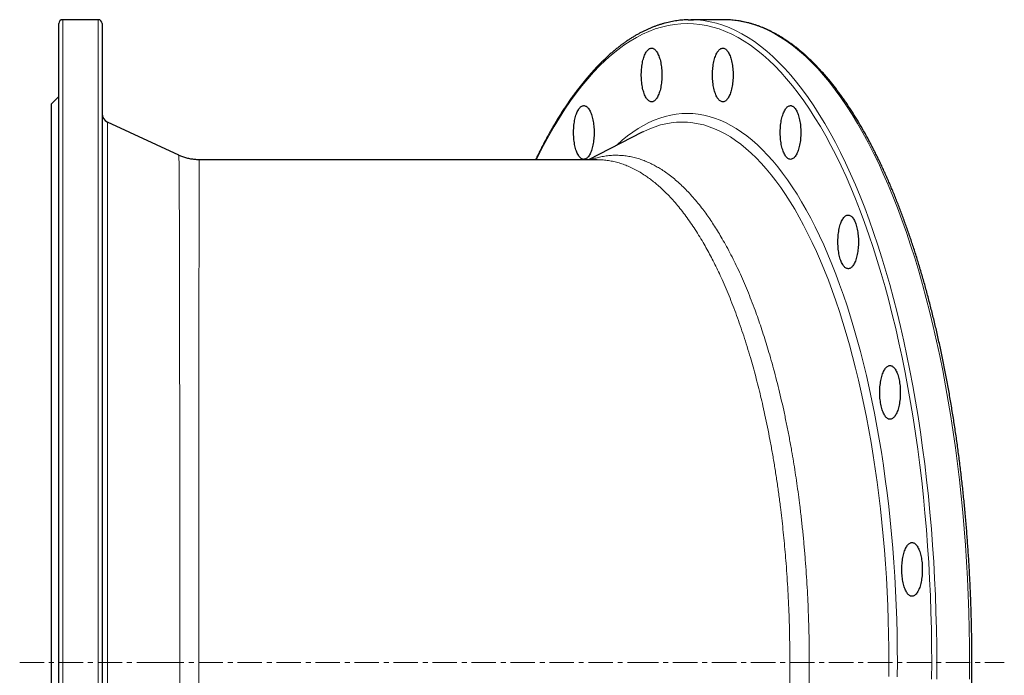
# Model space of a CAD drawing. Header units: millimetres. Extents: x 218 to 1676, y 119 to 1821.
# Tile 2 of 4: x 218 to 731, y 447 to 789. Entities that reach past the tile are written whole.
import ezdxf

# ---------------------------------------------------------------- set-up
doc = ezdxf.new("R2010")
doc.units = ezdxf.units.MM
doc.linetypes.add('CENTERX2', pattern=[20.32, 12.7, -2.54, 2.54, -2.54])
doc.layers.add('FORMAT', color=7, linetype='Continuous')

msp = doc.modelspace()

# ---------------------------------------------------------------- linework, layer by layer
at = {"color": 7, "linetype": 'Continuous', "lineweight": 25}
for p, q in [((238.38, 120.57), (238.38, 786.57)), ((258.88, 788.57), (240.38, 788.57)), ((260.88, 786.57), (260.88, 120.57)), ((584.75, 788.57), (567.66, 788.57)), ((586.09, 788.55), (584.75, 788.57)), ((238.38, 748.57), (234.38, 744.57)), ((234.38, 744.57), (234.38, 453.57)), ((300.9, 717.9), (263.76, 735.22)), ((542.33, 729.92), (514.43, 715.57)), ((542.9, 730.2), (542.33, 729.92)), ((300.89, 717.88), (300.89, 717.88)), ((518.96, 715.57), (311.45, 715.57)), ((311.45, 715.54), (311.45, 715.54)), ((234.38, 453.57), (234.38, 162.57))]:
    msp.add_line(p, q, dxfattribs=at)
at = {"color": 8, "linetype": 'Continuous', "lineweight": 18}
for p, q in [((240.38, 788.57), (240.38, 118.57)), ((258.88, 118.57), (258.88, 788.57)), ((263.76, 735.22), (263.76, 171.91))]:
    msp.add_line(p, q, dxfattribs=at)
at = {"color": 8, "linetype": 'Continuous', "lineweight": 18, "flags": 128}
for points in [[(693.25, 453.57), (693.2, 462.28), (693.07, 470.99), (692.85, 479.69), (692.55, 488.37), (692.16, 497.03), (691.68, 505.66), (691.11, 514.25), (690.46, 522.8), (689.72, 531.3), (688.9, 539.75), (688, 548.14), (687.01, 556.47), (685.94, 564.72), (684.78, 572.9), (683.55, 581), (682.23, 589.01), (680.83, 596.93), (679.36, 604.75), (677.8, 612.46), (676.17, 620.07), (674.47, 627.56), (672.69, 634.93), (670.83, 642.18), (668.91, 649.3), (666.91, 656.28), (664.85, 663.13), (662.71, 669.83), (660.51, 676.39), (658.25, 682.79), (655.92, 689.03), (653.53, 695.12), (651.08, 701.03), (648.57, 706.78), (646.01, 712.36), (643.39, 717.75), (640.72, 722.97), (637.99, 728), (635.22, 732.84), (632.4, 737.5), (629.53, 741.95), (626.62, 746.21), (623.67, 750.27), (620.67, 754.13), (617.64, 757.78), (614.58, 761.22), (611.48, 764.45), (608.35, 767.47), (605.19, 770.27), (602.01, 772.85), (598.79, 775.22), (595.56, 777.37), (592.31, 779.29), (589.04, 780.99), (585.75, 782.47), (582.45, 783.72), (579.13, 784.74), (575.81, 785.54), (572.48, 786.11), (569.15, 786.45), (565.81, 786.57), (562.48, 786.45), (559.14, 786.11), (555.81, 785.54), (552.49, 784.74), (549.18, 783.72), (545.88, 782.47), (542.59, 780.99), (539.32, 779.29), (536.06, 777.37), (532.83, 775.22), (529.62, 772.85), (526.43, 770.27), (523.27, 767.47), (520.14, 764.45), (517.05, 761.22), (513.98, 757.78), (510.95, 754.13), (507.96, 750.27), (505.01, 746.21), (502.1, 741.95), (499.23, 737.5), (496.41, 732.84), (493.63, 728), (490.91, 722.97), (488.24, 717.75), (487.16, 715.57)], [(569.03, 788.55), (571.02, 788.45), (574.37, 788.11), (577.72, 787.53), (581.06, 786.73), (584.39, 785.7), (587.71, 784.44), (591.02, 782.96), (594.31, 781.25), (597.59, 779.31), (600.84, 777.15), (604.07, 774.77), (607.28, 772.17), (610.45, 769.35), (613.6, 766.32), (616.72, 763.07), (619.8, 759.6), (622.85, 755.93), (625.86, 752.05), (628.83, 747.97), (631.76, 743.68), (634.64, 739.2), (637.48, 734.52), (640.27, 729.65), (643.01, 724.59), (645.7, 719.34), (648.34, 713.91), (650.92, 708.3), (653.44, 702.52), (655.91, 696.57), (658.31, 690.45), (660.65, 684.17), (662.93, 677.73), (665.14, 671.13), (667.29, 664.39), (669.37, 657.5), (671.38, 650.47), (673.31, 643.31), (675.18, 636.02), (676.97, 628.6), (678.68, 621.07), (680.32, 613.41), (681.89, 605.65), (683.37, 597.79), (684.78, 589.82), (686.1, 581.77), (687.34, 573.62), (688.51, 565.39), (689.58, 557.09), (690.58, 548.71), (691.49, 540.27), (692.32, 531.77), (693.06, 523.22), (693.71, 514.62), (694.28, 505.97), (694.76, 497.29), (695.16, 488.58), (695.46, 479.85), (695.68, 471.1), (695.82, 462.34), (695.86, 453.57)], [(712.95, 453.57), (712.91, 462.34), (712.78, 471.1), (712.56, 479.85), (712.25, 488.58), (711.85, 497.29), (711.37, 505.97), (710.8, 514.62), (710.15, 523.22), (709.41, 531.77), (708.58, 540.27), (707.67, 548.71), (706.68, 557.09), (705.6, 565.39), (704.44, 573.62), (703.19, 581.77), (701.87, 589.82), (700.46, 597.79), (698.98, 605.65), (697.42, 613.41), (695.78, 621.07), (694.06, 628.6), (692.27, 636.02), (690.4, 643.31), (688.47, 650.47), (686.46, 657.5), (684.38, 664.39), (682.24, 671.13), (680.02, 677.73), (677.74, 684.17), (675.4, 690.45), (673, 696.57), (670.53, 702.52), (668.01, 708.3), (665.43, 713.91), (662.79, 719.34), (660.11, 724.59), (657.36, 729.65), (654.57, 734.52), (651.74, 739.2), (648.85, 743.68), (645.92, 747.97), (642.95, 752.05), (639.94, 755.93), (636.89, 759.6), (633.81, 763.07), (630.69, 766.32), (627.55, 769.35), (624.37, 772.17), (621.16, 774.77), (617.93, 777.15), (614.68, 779.31), (611.41, 781.25), (608.11, 782.96), (604.81, 784.44), (601.49, 785.7), (598.15, 786.73), (594.81, 787.53), (591.46, 788.11), (588.11, 788.45), (586.09, 788.55)], [(528.91, 723.01), (529.25, 723.34), (531.97, 725.74), (534.71, 727.97), (537.47, 730), (540.25, 731.84), (543.04, 733.5), (545.85, 734.96), (548.68, 736.23), (551.52, 737.3), (554.36, 738.18), (557.22, 738.87), (560.08, 739.36), (562.95, 739.65), (565.81, 739.75), (568.68, 739.65), (571.54, 739.36), (574.4, 738.87), (577.26, 738.18), (580.11, 737.3), (582.94, 736.23), (585.77, 734.96), (588.58, 733.5), (591.38, 731.84), (594.16, 730), (596.92, 727.97), (599.66, 725.74), (602.37, 723.34), (605.06, 720.74), (607.72, 717.97), (610.36, 715.01), (612.96, 711.87), (615.53, 708.56), (618.07, 705.07), (620.57, 701.41), (623.04, 697.58), (625.46, 693.58), (627.84, 689.42), (630.19, 685.1), (632.48, 680.61), (634.73, 675.97), (636.94, 671.18), (639.09, 666.24), (641.2, 661.16), (643.25, 655.93), (645.25, 650.56), (647.2, 645.06), (649.09, 639.43), (650.92, 633.67), (652.7, 627.78), (654.41, 621.78), (656.07, 615.66), (657.66, 609.43), (659.19, 603.1), (660.66, 596.66), (662.06, 590.12), (663.39, 583.49), (664.66, 576.77), (665.86, 569.97), (666.99, 563.08), (668.06, 556.13), (669.05, 549.1), (669.97, 542), (670.82, 534.85), (671.6, 527.64), (672.3, 520.38), (672.94, 513.07), (673.5, 505.72), (673.98, 498.34), (674.39, 490.92), (674.73, 483.48), (674.99, 476.02), (675.18, 468.54), (675.29, 461.06), (675.33, 453.57)], [(670.93, 453.57), (670.89, 460.94), (670.78, 468.31), (670.6, 475.66), (670.34, 483.01), (670.01, 490.33), (669.6, 497.63), (669.12, 504.89), (668.57, 512.13), (667.95, 519.32), (667.26, 526.46), (666.49, 533.56), (665.65, 540.6), (664.75, 547.58), (663.77, 554.5), (662.72, 561.35), (661.61, 568.13), (660.43, 574.82), (659.18, 581.43), (657.87, 587.96), (656.49, 594.39), (655.05, 600.73), (653.54, 606.97), (651.97, 613.1), (650.34, 619.12), (648.66, 625.03), (646.91, 630.82), (645.1, 636.49), (643.24, 642.03), (641.33, 647.44), (639.36, 652.73), (637.34, 657.87), (635.27, 662.88), (633.15, 667.74), (630.98, 672.45), (628.76, 677.02), (626.5, 681.43), (624.19, 685.68), (621.85, 689.78), (619.46, 693.72), (617.04, 697.49), (614.58, 701.09), (612.08, 704.52), (609.55, 707.78), (606.98, 710.87), (604.39, 713.78), (601.77, 716.51), (599.12, 719.06), (596.45, 721.44), (593.76, 723.62), (591.04, 725.62), (588.31, 727.44), (585.55, 729.07), (582.79, 730.5), (580.01, 731.75), (577.21, 732.81), (574.41, 733.68), (571.6, 734.35), (568.79, 734.83), (565.97, 735.12), (563.15, 735.22), (560.32, 735.12), (557.5, 734.83), (554.69, 734.35), (551.88, 733.68), (549.08, 732.81), (546.28, 731.75), (543.5, 730.5), (542.9, 730.2)], [(670.89, 446.19), (670.93, 453.57)], [(675.33, 453.57), (675.29, 446.07)], [(693.2, 444.85), (693.25, 453.57)], [(695.86, 453.57), (695.82, 444.8)], [(712.91, 444.8), (712.95, 453.57)]]:
    msp.add_lwpolyline(points, dxfattribs=at)
at = {"color": 7, "linetype": 'Continuous', "lineweight": 25, "flags": 128}
for points in [[(566.29, 788.55), (567.66, 788.57), (569.03, 788.55)], [(552.61, 759.75), (552.6, 758.9), (552.57, 758.05), (552.52, 757.2), (552.45, 756.37), (552.36, 755.55), (552.26, 754.74), (552.13, 753.95), (551.99, 753.19), (551.82, 752.44), (551.65, 751.73), (551.45, 751.04), (551.24, 750.39), (551.01, 749.78), (550.77, 749.19), (550.52, 748.65), (550.26, 748.15), (549.98, 747.7), (549.69, 747.29), (549.4, 746.92), (549.1, 746.6), (548.78, 746.33), (548.47, 746.11), (548.15, 745.95), (547.82, 745.83), (547.5, 745.76), (547.17, 745.75), (546.85, 745.79), (546.52, 745.88), (546.2, 746.02), (545.88, 746.22), (545.57, 746.46), (545.26, 746.76), (544.96, 747.1), (544.67, 747.49), (544.39, 747.92), (544.12, 748.4), (543.86, 748.92), (543.61, 749.48), (543.38, 750.08), (543.16, 750.71), (542.96, 751.38), (542.77, 752.08), (542.6, 752.81), (542.45, 753.57), (542.31, 754.34), (542.2, 755.14), (542.1, 755.95), (542.02, 756.78), (541.96, 757.62), (541.92, 758.47), (541.9, 759.32), (541.9, 760.18), (541.92, 761.03), (541.96, 761.88), (542.02, 762.72), (542.1, 763.54), (542.2, 764.36), (542.31, 765.16), (542.45, 765.93), (542.6, 766.69), (542.77, 767.42), (542.96, 768.12), (543.16, 768.79), (543.38, 769.42), (543.61, 770.02), (543.86, 770.58), (544.12, 771.1), (544.39, 771.58), (544.67, 772.01), (544.96, 772.4), (545.26, 772.74), (545.57, 773.04), (545.88, 773.28), (546.2, 773.48), (546.52, 773.62), (546.85, 773.71), (547.17, 773.75), (547.5, 773.74), (547.82, 773.67), (548.15, 773.55), (548.47, 773.39), (548.78, 773.17), (549.1, 772.9), (549.4, 772.58), (549.69, 772.21), (549.98, 771.8), (550.26, 771.35), (550.52, 770.85), (550.77, 770.3), (551.01, 769.72), (551.24, 769.11), (551.45, 768.45), (551.65, 767.77), (551.82, 767.06), (551.99, 766.31), (552.13, 765.55), (552.26, 764.76), (552.36, 763.95), (552.45, 763.13), (552.52, 762.3), (552.57, 761.45), (552.6, 760.6), (552.61, 759.75)], [(589.73, 759.75), (589.72, 758.9), (589.69, 758.05), (589.64, 757.2), (589.57, 756.37), (589.48, 755.55), (589.37, 754.74), (589.25, 753.95), (589.1, 753.19), (588.94, 752.44), (588.76, 751.73), (588.57, 751.04), (588.36, 750.39), (588.13, 749.78), (587.89, 749.19), (587.64, 748.65), (587.37, 748.15), (587.1, 747.7), (586.81, 747.29), (586.51, 746.92), (586.21, 746.6), (585.9, 746.33), (585.59, 746.11), (585.26, 745.95), (584.94, 745.83), (584.62, 745.76), (584.29, 745.75), (583.96, 745.79), (583.64, 745.88), (583.32, 746.02), (583, 746.22), (582.68, 746.46), (582.38, 746.76), (582.08, 747.1), (581.79, 747.49), (581.51, 747.92), (581.23, 748.4), (580.98, 748.92), (580.73, 749.48), (580.5, 750.08), (580.28, 750.71), (580.07, 751.38), (579.89, 752.08), (579.72, 752.81), (579.56, 753.57), (579.43, 754.34), (579.31, 755.14), (579.21, 755.95), (579.13, 756.78), (579.07, 757.62), (579.04, 758.47), (579.02, 759.32), (579.02, 760.18), (579.04, 761.03), (579.07, 761.88), (579.13, 762.72), (579.21, 763.54), (579.31, 764.36), (579.43, 765.16), (579.56, 765.93), (579.72, 766.69), (579.89, 767.42), (580.07, 768.12), (580.28, 768.79), (580.5, 769.42), (580.73, 770.02), (580.98, 770.58), (581.23, 771.1), (581.51, 771.58), (581.79, 772.01), (582.08, 772.4), (582.38, 772.74), (582.68, 773.04), (583, 773.28), (583.32, 773.48), (583.64, 773.62), (583.96, 773.71), (584.29, 773.75), (584.62, 773.74), (584.94, 773.67), (585.26, 773.55), (585.59, 773.39), (585.9, 773.17), (586.21, 772.9), (586.51, 772.58), (586.81, 772.21), (587.1, 771.8), (587.37, 771.35), (587.64, 770.85), (587.89, 770.3), (588.13, 769.72), (588.36, 769.11), (588.57, 768.45), (588.76, 767.77), (588.94, 767.06), (589.1, 766.31), (589.25, 765.55), (589.37, 764.76), (589.48, 763.95), (589.57, 763.13), (589.64, 762.3), (589.69, 761.45), (589.72, 760.6), (589.73, 759.75)], [(517.31, 729.78), (517.3, 728.92), (517.27, 728.07), (517.22, 727.23), (517.15, 726.4), (517.06, 725.57), (516.96, 724.77), (516.83, 723.98), (516.69, 723.21), (516.52, 722.47), (516.35, 721.76), (516.15, 721.07), (515.94, 720.42), (515.71, 719.8), (515.47, 719.22), (515.22, 718.68), (514.96, 718.18), (514.68, 717.73), (514.39, 717.31), (514.1, 716.95), (513.8, 716.63), (513.49, 716.36), (513.17, 716.14), (512.85, 715.97), (512.53, 715.86), (512.2, 715.79), (511.87, 715.78), (511.55, 715.82), (511.22, 715.91), (510.9, 716.05), (510.58, 716.25), (510.27, 716.49), (509.96, 716.78), (509.66, 717.13), (509.37, 717.51), (509.09, 717.95), (508.82, 718.43), (508.56, 718.95), (508.31, 719.51), (508.08, 720.11), (507.86, 720.74), (507.66, 721.41), (507.47, 722.11), (507.3, 722.84), (507.15, 723.59), (507.01, 724.37), (506.9, 725.17), (506.8, 725.98), (506.72, 726.81), (506.66, 727.65), (506.62, 728.5), (506.6, 729.35), (506.6, 730.21), (506.62, 731.06), (506.66, 731.91), (506.72, 732.74), (506.8, 733.57), (506.9, 734.39), (507.01, 735.19), (507.15, 735.96), (507.3, 736.72), (507.47, 737.45), (507.66, 738.14), (507.86, 738.81), (508.08, 739.45), (508.31, 740.05), (508.56, 740.61), (508.82, 741.13), (509.09, 741.61), (509.37, 742.04), (509.66, 742.43), (509.96, 742.77), (510.27, 743.07), (510.58, 743.31), (510.9, 743.5), (511.22, 743.65), (511.55, 743.74), (511.87, 743.78), (512.2, 743.76), (512.53, 743.7), (512.85, 743.58), (513.17, 743.41), (513.49, 743.19), (513.8, 742.93), (514.1, 742.61), (514.39, 742.24), (514.68, 741.83), (514.96, 741.37), (515.22, 740.87), (515.47, 740.33), (515.71, 739.75), (515.94, 739.14), (516.15, 738.48), (516.35, 737.8), (516.52, 737.08), (516.69, 736.34), (516.83, 735.58), (516.96, 734.79), (517.06, 733.98), (517.15, 733.16), (517.22, 732.33), (517.27, 731.48), (517.3, 730.63), (517.31, 729.78)], [(625.03, 729.78), (625.02, 728.92), (624.99, 728.07), (624.94, 727.23), (624.87, 726.4), (624.78, 725.57), (624.67, 724.77), (624.55, 723.98), (624.4, 723.21), (624.24, 722.47), (624.06, 721.76), (623.87, 721.07), (623.66, 720.42), (623.43, 719.8), (623.19, 719.22), (622.94, 718.68), (622.67, 718.18), (622.4, 717.73), (622.11, 717.31), (621.81, 716.95), (621.51, 716.63), (621.2, 716.36), (620.88, 716.14), (620.56, 715.97), (620.24, 715.86), (619.92, 715.79), (619.59, 715.78), (619.26, 715.82), (618.94, 715.91), (618.61, 716.05), (618.3, 716.25), (617.98, 716.49), (617.68, 716.78), (617.38, 717.13), (617.09, 717.51), (616.8, 717.95), (616.53, 718.43), (616.28, 718.95), (616.03, 719.51), (615.8, 720.11), (615.58, 720.74), (615.37, 721.41), (615.19, 722.11), (615.02, 722.84), (614.86, 723.59), (614.73, 724.37), (614.61, 725.17), (614.51, 725.98), (614.43, 726.81), (614.37, 727.65), (614.33, 728.5), (614.31, 729.35), (614.31, 730.21), (614.33, 731.06), (614.37, 731.91), (614.43, 732.74), (614.51, 733.57), (614.61, 734.39), (614.73, 735.19), (614.86, 735.96), (615.02, 736.72), (615.19, 737.45), (615.37, 738.14), (615.58, 738.81), (615.8, 739.45), (616.03, 740.05), (616.28, 740.61), (616.53, 741.13), (616.8, 741.61), (617.09, 742.04), (617.38, 742.43), (617.68, 742.77), (617.98, 743.07), (618.3, 743.31), (618.61, 743.5), (618.94, 743.65), (619.26, 743.74), (619.59, 743.78), (619.92, 743.76), (620.24, 743.7), (620.56, 743.58), (620.88, 743.41), (621.2, 743.19), (621.51, 742.93), (621.81, 742.61), (622.11, 742.24), (622.4, 741.83), (622.67, 741.37), (622.94, 740.87), (623.19, 740.33), (623.43, 739.75), (623.66, 739.14), (623.87, 738.48), (624.06, 737.8), (624.24, 737.08), (624.4, 736.34), (624.55, 735.58), (624.67, 734.79), (624.78, 733.98), (624.87, 733.16), (624.94, 732.33), (624.99, 731.48), (625.02, 730.63), (625.03, 729.78)], [(655.06, 672.77), (655.05, 671.92), (655.02, 671.07), (654.97, 670.22), (654.9, 669.39), (654.81, 668.57), (654.7, 667.76), (654.57, 666.97), (654.43, 666.21), (654.27, 665.46), (654.09, 664.75), (653.89, 664.06), (653.68, 663.41), (653.46, 662.79), (653.22, 662.21), (652.96, 661.67), (652.7, 661.17), (652.42, 660.72), (652.14, 660.31), (651.84, 659.94), (651.54, 659.62), (651.23, 659.35), (650.91, 659.13), (650.59, 658.97), (650.27, 658.85), (649.94, 658.78), (649.62, 658.77), (649.29, 658.81), (648.96, 658.9), (648.64, 659.04), (648.32, 659.24), (648.01, 659.48), (647.7, 659.77), (647.4, 660.12), (647.11, 660.51), (646.83, 660.94), (646.56, 661.42), (646.3, 661.94), (646.06, 662.5), (645.82, 663.1), (645.61, 663.73), (645.4, 664.4), (645.21, 665.1), (645.04, 665.83), (644.89, 666.59), (644.76, 667.36), (644.64, 668.16), (644.54, 668.97), (644.46, 669.8), (644.4, 670.64), (644.36, 671.49), (644.34, 672.34), (644.34, 673.2), (644.36, 674.05), (644.4, 674.9), (644.46, 675.74), (644.54, 676.56), (644.64, 677.38), (644.76, 678.18), (644.89, 678.95), (645.04, 679.71), (645.21, 680.44), (645.4, 681.14), (645.61, 681.8), (645.82, 682.44), (646.06, 683.04), (646.3, 683.6), (646.56, 684.12), (646.83, 684.6), (647.11, 685.03), (647.4, 685.42), (647.7, 685.76), (648.01, 686.06), (648.32, 686.3), (648.64, 686.5), (648.96, 686.64), (649.29, 686.73), (649.62, 686.77), (649.94, 686.75), (650.27, 686.69), (650.59, 686.57), (650.91, 686.4), (651.23, 686.19), (651.54, 685.92), (651.84, 685.6), (652.14, 685.23), (652.42, 684.82), (652.7, 684.37), (652.96, 683.87), (653.22, 683.32), (653.46, 682.74), (653.68, 682.13), (653.89, 681.47), (654.09, 680.79), (654.27, 680.08), (654.43, 679.33), (654.57, 678.57), (654.7, 677.78), (654.81, 676.97), (654.9, 676.15), (654.97, 675.32), (655.02, 674.47), (655.05, 673.62), (655.06, 672.77)], [(676.87, 594.3), (676.86, 593.45), (676.83, 592.6), (676.78, 591.76), (676.71, 590.92), (676.62, 590.1), (676.52, 589.29), (676.39, 588.51), (676.25, 587.74), (676.08, 587), (675.91, 586.28), (675.71, 585.6), (675.5, 584.95), (675.27, 584.33), (675.03, 583.75), (674.78, 583.21), (674.52, 582.71), (674.24, 582.25), (673.95, 581.84), (673.66, 581.47), (673.35, 581.16), (673.04, 580.89), (672.73, 580.67), (672.41, 580.5), (672.08, 580.38), (671.76, 580.32), (671.43, 580.31), (671.11, 580.34), (670.78, 580.44), (670.46, 580.58), (670.14, 580.77), (669.83, 581.02), (669.52, 581.31), (669.22, 581.65), (668.93, 582.04), (668.65, 582.47), (668.38, 582.95), (668.12, 583.47), (667.87, 584.03), (667.64, 584.63), (667.42, 585.27), (667.22, 585.94), (667.03, 586.64), (666.86, 587.37), (666.71, 588.12), (666.57, 588.9), (666.46, 589.69), (666.36, 590.51), (666.28, 591.34), (666.22, 592.18), (666.18, 593.02), (666.16, 593.88), (666.16, 594.73), (666.18, 595.58), (666.22, 596.43), (666.28, 597.27), (666.36, 598.1), (666.46, 598.91), (666.57, 599.71), (666.71, 600.49), (666.86, 601.24), (667.03, 601.97), (667.22, 602.67), (667.42, 603.34), (667.64, 603.97), (667.87, 604.57), (668.12, 605.13), (668.38, 605.65), (668.65, 606.13), (668.93, 606.57), (669.22, 606.96), (669.52, 607.3), (669.83, 607.59), (670.14, 607.84), (670.46, 608.03), (670.78, 608.17), (671.11, 608.26), (671.43, 608.3), (671.76, 608.29), (672.08, 608.22), (672.41, 608.11), (672.73, 607.94), (673.04, 607.72), (673.35, 607.45), (673.66, 607.13), (673.95, 606.77), (674.24, 606.36), (674.52, 605.9), (674.78, 605.4), (675.03, 604.86), (675.27, 604.28), (675.5, 603.66), (675.71, 603.01), (675.91, 602.32), (676.08, 601.61), (676.25, 600.87), (676.39, 600.1), (676.52, 599.31), (676.62, 598.51), (676.71, 597.69), (676.78, 596.85), (676.83, 596.01), (676.86, 595.16), (676.87, 594.3)], [(688.34, 502.06), (688.33, 501.21), (688.3, 500.36), (688.25, 499.51), (688.18, 498.68), (688.09, 497.86), (687.99, 497.05), (687.86, 496.26), (687.72, 495.5), (687.55, 494.76), (687.37, 494.04), (687.18, 493.36), (686.97, 492.7), (686.74, 492.09), (686.5, 491.51), (686.25, 490.96), (685.99, 490.47), (685.71, 490.01), (685.42, 489.6), (685.13, 489.23), (684.82, 488.91), (684.51, 488.64), (684.2, 488.43), (683.88, 488.26), (683.55, 488.14), (683.23, 488.08), (682.9, 488.06), (682.58, 488.1), (682.25, 488.19), (681.93, 488.34), (681.61, 488.53), (681.3, 488.77), (680.99, 489.07), (680.69, 489.41), (680.4, 489.8), (680.12, 490.23), (679.85, 490.71), (679.59, 491.23), (679.34, 491.79), (679.11, 492.39), (678.89, 493.03), (678.69, 493.69), (678.5, 494.39), (678.33, 495.12), (678.18, 495.88), (678.04, 496.65), (677.92, 497.45), (677.83, 498.27), (677.75, 499.09), (677.69, 499.93), (677.65, 500.78), (677.63, 501.63), (677.63, 502.49), (677.65, 503.34), (677.69, 504.19), (677.75, 505.03), (677.83, 505.86), (677.92, 506.67), (678.04, 507.47), (678.18, 508.25), (678.33, 509), (678.5, 509.73), (678.69, 510.43), (678.89, 511.1), (679.11, 511.73), (679.34, 512.33), (679.59, 512.89), (679.85, 513.41), (680.12, 513.89), (680.4, 514.33), (680.69, 514.71), (680.99, 515.06), (681.3, 515.35), (681.61, 515.59), (681.93, 515.79), (682.25, 515.93), (682.58, 516.02), (682.9, 516.06), (683.23, 516.05), (683.55, 515.98), (683.88, 515.86), (684.2, 515.7), (684.51, 515.48), (684.82, 515.21), (685.13, 514.89), (685.42, 514.53), (685.71, 514.11), (685.99, 513.66), (686.25, 513.16), (686.5, 512.62), (686.74, 512.04), (686.97, 511.42), (687.18, 510.77), (687.37, 510.08), (687.55, 509.37), (687.72, 508.63), (687.86, 507.86), (687.99, 507.07), (688.09, 506.27), (688.18, 505.44), (688.25, 504.61), (688.3, 503.76), (688.33, 502.91), (688.34, 502.06)]]:
    msp.add_lwpolyline(points, dxfattribs=at)
at = {"color": 7, "linetype": 'Continuous', "lineweight": 25}
for centre, radius, start, end in [((240.38, 786.57), 2, 90, 180), ((258.88, 786.57), 2, 0, 90), ((265.88, 739.75), 5, 180, 245)]:
    msp.add_arc(centre, radius, start, end, dxfattribs=at)
for points, knots in [([(566.25, 788.54), (565.85, 788.53), (564.94, 788.5), (563.52, 788.4), (561.98, 788.26), (560.44, 788.06), (558.9, 787.82), (557.37, 787.53), (555.83, 787.19), (554.3, 786.81), (552.77, 786.38), (551.24, 785.91), (549.71, 785.38), (548.19, 784.81), (546.66, 784.2), (545.14, 783.54), (543.63, 782.83), (542.11, 782.07), (540.6, 781.27), (539.1, 780.42), (537.59, 779.53), (536.1, 778.59), (534.6, 777.6), (533.11, 776.57), (531.63, 775.49), (530.15, 774.37), (528.68, 773.2), (527.21, 771.99), (525.75, 770.73), (524.29, 769.43), (522.85, 768.08), (521.4, 766.69), (519.97, 765.26), (518.54, 763.78), (517.12, 762.25), (515.71, 760.69), (514.3, 759.08), (512.91, 757.43), (511.52, 755.73), (510.14, 754), (508.76, 752.22), (507.4, 750.4), (506.05, 748.54), (504.7, 746.64), (503.37, 744.69), (502.04, 742.71), (500.72, 740.68), (499.41, 738.62), (498.12, 736.52), (496.83, 734.37), (495.55, 732.19), (494.29, 729.97), (493.03, 727.71), (491.79, 725.41), (490.55, 723.08), (489.33, 720.71), (488.12, 718.3), (487.27, 716.58), (486.83, 715.66), (486.78, 715.57)], [0, 0, 0, 0, 0.013612, 0.031259, 0.04891, 0.066566, 0.084229, 0.101901, 0.119583, 0.137278, 0.154986, 0.172708, 0.190446, 0.208199, 0.225969, 0.243755, 0.261558, 0.279377, 0.297212, 0.315062, 0.332928, 0.350807, 0.3687, 0.386605, 0.404522, 0.42245, 0.440388, 0.458334, 0.476289, 0.494251, 0.512219, 0.530193, 0.548172, 0.566155, 0.584142, 0.602131, 0.620123, 0.638118, 0.656113, 0.67411, 0.692108, 0.710106, 0.728104, 0.746102, 0.7641, 0.782097, 0.800093, 0.818089, 0.836083, 0.854077, 0.872069, 0.89006, 0.90805, 0.926038, 0.944025, 0.962011, 0.979995, 0.997978, 1, 1, 1, 1]), ([(714.19, 453.57), (714.18, 454.26), (714.18, 456.27), (714.17, 459.6), (714.13, 463.55), (714.08, 467.5), (714, 471.45), (713.91, 475.4), (713.81, 479.34), (713.68, 483.28), (713.54, 487.21), (713.38, 491.14), (713.2, 495.07), (713, 498.99), (712.79, 502.9), (712.55, 506.81), (712.3, 510.71), (712.03, 514.6), (711.75, 518.48), (711.45, 522.35), (711.13, 526.22), (710.79, 530.07), (710.43, 533.91), (710.06, 537.74), (709.67, 541.57), (709.26, 545.37), (708.84, 549.17), (708.39, 552.95), (707.94, 556.72), (707.46, 560.47), (706.97, 564.21), (706.46, 567.93), (705.93, 571.64), (705.39, 575.33), (704.83, 579.01), (704.25, 582.66), (703.65, 586.3), (703.04, 589.92), (702.42, 593.52), (701.77, 597.11), (701.12, 600.67), (700.44, 604.21), (699.75, 607.73), (699.04, 611.23), (698.32, 614.71), (697.58, 618.16), (696.83, 621.6), (696.06, 625), (695.27, 628.39), (694.47, 631.75), (693.65, 635.09), (692.82, 638.4), (691.97, 641.68), (691.11, 644.94), (690.24, 648.17), (689.35, 651.38), (688.44, 654.56), (687.52, 657.71), (686.59, 660.83), (685.64, 663.92), (684.68, 666.99), (683.7, 670.02), (682.71, 673.02), (681.71, 676), (680.69, 678.94), (679.66, 681.85), (678.61, 684.73), (677.56, 687.58), (676.48, 690.4), (675.4, 693.18), (674.31, 695.93), (673.2, 698.64), (672.08, 701.32), (670.94, 703.97), (669.8, 706.58), (668.64, 709.16), (667.47, 711.7), (666.29, 714.21), (665.09, 716.68), (663.89, 719.11), (662.67, 721.51), (661.45, 723.87), (660.21, 726.19), (658.96, 728.48), (657.7, 730.72), (656.43, 732.93), (655.15, 735.1), (653.86, 737.23), (652.56, 739.32), (651.25, 741.37), (649.93, 743.38), (648.6, 745.35), (647.26, 747.28), (645.91, 749.17), (644.55, 751.02), (643.19, 752.82), (641.81, 754.59), (640.43, 756.31), (639.04, 757.99), (637.64, 759.63), (636.23, 761.22), (634.81, 762.77), (633.39, 764.28), (631.96, 765.75), (630.52, 767.17), (629.07, 768.55), (627.62, 769.88), (626.16, 771.17), (624.7, 772.41), (623.23, 773.61), (621.75, 774.76), (620.27, 775.87), (618.78, 776.94), (617.29, 777.95), (615.79, 778.92), (614.29, 779.85), (612.78, 780.73), (611.27, 781.56), (609.76, 782.35), (608.24, 783.09), (606.72, 783.78), (605.19, 784.43), (603.67, 785.03), (602.14, 785.58), (600.61, 786.09), (599.08, 786.55), (597.54, 786.96), (596, 787.32), (594.47, 787.64), (592.93, 787.91), (591.39, 788.14), (589.85, 788.32), (588.31, 788.45), (587.07, 788.52), (586.35, 788.54), (586.13, 788.54)], [0, 0, 0, 0, 0.00399, 0.011571, 0.019151, 0.026732, 0.034312, 0.041893, 0.049473, 0.057054, 0.064635, 0.072215, 0.079796, 0.087377, 0.094957, 0.102538, 0.110119, 0.1177, 0.125281, 0.132862, 0.140444, 0.148025, 0.155606, 0.163188, 0.170769, 0.178351, 0.185933, 0.193515, 0.201097, 0.208679, 0.216262, 0.223844, 0.231427, 0.23901, 0.246593, 0.254176, 0.26176, 0.269343, 0.276927, 0.284511, 0.292095, 0.29968, 0.307264, 0.314849, 0.322434, 0.33002, 0.337606, 0.345192, 0.352778, 0.360365, 0.367951, 0.375539, 0.383126, 0.390714, 0.398302, 0.405891, 0.41348, 0.421069, 0.428659, 0.436249, 0.44384, 0.451431, 0.459022, 0.466614, 0.474206, 0.481799, 0.489393, 0.496986, 0.504581, 0.512176, 0.519771, 0.527367, 0.534964, 0.542561, 0.550159, 0.557757, 0.565356, 0.572956, 0.580556, 0.588156, 0.595758, 0.60336, 0.610963, 0.618566, 0.62617, 0.633774, 0.641379, 0.648985, 0.656591, 0.664198, 0.671805, 0.679412, 0.68702, 0.694629, 0.702237, 0.709846, 0.717454, 0.725063, 0.732671, 0.740279, 0.747887, 0.755493, 0.763099, 0.770704, 0.778307, 0.785909, 0.793509, 0.801107, 0.808702, 0.816294, 0.823884, 0.831469, 0.839051, 0.846629, 0.854201, 0.861769, 0.869331, 0.876888, 0.884438, 0.891982, 0.89952, 0.90705, 0.914574, 0.92209, 0.9296, 0.937102, 0.944598, 0.952088, 0.959571, 0.967049, 0.974522, 0.981991, 0.989456, 0.996919, 1, 1, 1, 1]), ([(311.45, 715.57), (311.43, 715.57), (311.04, 715.56), (310.29, 715.59), (309.21, 715.66), (308.15, 715.78), (307.09, 715.94), (306.05, 716.15), (305.02, 716.4), (304, 716.7), (303, 717.03), (302.02, 717.41), (301.32, 717.7), (300.96, 717.88), (300.9, 717.91)], [0, 0, 0, 0, 0.007805, 0.106986, 0.205797, 0.304243, 0.402327, 0.500048, 0.597408, 0.694405, 0.791036, 0.887296, 0.983179, 1, 1, 1, 1]), ([(586.17, 118.59), (586.2, 118.59), (586.74, 118.6), (587.8, 118.65), (589.34, 118.76), (590.88, 118.93), (592.41, 119.14), (593.95, 119.39), (595.48, 119.7), (597.02, 120.04), (598.55, 120.44), (600.08, 120.88), (601.61, 121.37), (603.14, 121.91), (604.66, 122.49), (606.19, 123.12), (607.7, 123.79), (609.22, 124.52), (610.73, 125.29), (612.24, 126.1), (613.75, 126.96), (615.25, 127.87), (616.75, 128.82), (618.24, 129.82), (619.73, 130.87), (621.21, 131.96), (622.69, 133.09), (624.16, 134.27), (625.62, 135.5), (627.08, 136.77), (628.53, 138.09), (629.98, 139.45), (631.42, 140.85), (632.85, 142.3), (634.28, 143.79), (635.7, 145.32), (637.11, 146.9), (638.51, 148.52), (639.91, 150.19), (641.29, 151.89), (642.67, 153.64), (644.04, 155.43), (645.4, 157.26), (646.75, 159.14), (648.1, 161.05), (649.43, 163.01), (650.75, 165), (652.07, 167.04), (653.37, 169.11), (654.67, 171.23), (655.95, 173.38), (657.22, 175.58), (658.49, 177.81), (659.74, 180.08), (660.98, 182.39), (662.21, 184.73), (663.43, 187.11), (664.64, 189.53), (665.84, 191.99), (667.03, 194.48), (668.2, 197.01), (669.36, 199.58), (670.51, 202.18), (671.65, 204.81), (672.78, 207.48), (673.89, 210.18), (674.99, 212.92), (676.08, 215.69), (677.16, 218.49), (678.22, 221.33), (679.27, 224.2), (680.3, 227.1), (681.33, 230.03), (682.34, 232.99), (683.33, 235.99), (684.31, 239.01), (685.28, 242.06), (686.23, 245.14), (687.17, 248.26), (688.1, 251.4), (689.01, 254.56), (689.91, 257.76), (690.79, 260.98), (691.65, 264.23), (692.51, 267.51), (693.34, 270.81), (694.17, 274.13), (694.97, 277.49), (695.76, 280.86), (696.54, 284.26), (697.3, 287.69), (698.05, 291.13), (698.77, 294.6), (699.49, 298.09), (700.18, 301.61), (700.87, 305.14), (701.53, 308.7), (702.18, 312.27), (702.81, 315.86), (703.43, 319.48), (704.03, 323.11), (704.61, 326.76), (705.18, 330.43), (705.73, 334.11), (706.26, 337.82), (706.78, 341.53), (707.28, 345.27), (707.76, 349.01), (708.23, 352.78), (708.67, 356.55), (709.11, 360.34), (709.52, 364.15), (709.92, 367.96), (710.3, 371.79), (710.66, 375.63), (711, 379.48), (711.33, 383.34), (711.64, 387.21), (711.93, 391.09), (712.21, 394.98), (712.46, 398.87), (712.7, 402.78), (712.92, 406.69), (713.13, 410.6), (713.31, 414.53), (713.48, 418.46), (713.63, 422.39), (713.76, 426.33), (713.88, 430.27), (713.97, 434.21), (714.05, 438.16), (714.11, 442.11), (714.16, 446.06), (714.18, 449.88), (714.18, 452.38), (714.19, 453.57)], [0, 0, 0, 0, 0.0004, 0.007861, 0.015322, 0.022785, 0.030251, 0.037719, 0.045192, 0.052669, 0.060152, 0.06764, 0.075135, 0.082636, 0.090144, 0.097658, 0.10518, 0.112709, 0.120245, 0.127787, 0.135335, 0.14289, 0.150451, 0.158018, 0.165589, 0.173166, 0.180746, 0.188331, 0.19592, 0.203512, 0.211106, 0.218704, 0.226303, 0.233905, 0.241509, 0.249113, 0.25672, 0.264327, 0.271934, 0.279543, 0.287152, 0.294761, 0.30237, 0.30998, 0.317589, 0.325198, 0.332807, 0.340415, 0.348023, 0.355631, 0.363238, 0.370845, 0.378451, 0.386057, 0.393662, 0.401266, 0.40887, 0.416473, 0.424076, 0.431678, 0.439279, 0.44688, 0.454481, 0.46208, 0.469679, 0.477278, 0.484875, 0.492473, 0.50007, 0.507666, 0.515262, 0.522857, 0.530451, 0.538046, 0.545639, 0.553233, 0.560825, 0.568418, 0.57601, 0.583601, 0.591192, 0.598783, 0.606373, 0.613963, 0.621553, 0.629142, 0.636731, 0.64432, 0.651908, 0.659496, 0.667084, 0.674671, 0.682258, 0.689845, 0.697432, 0.705018, 0.712604, 0.72019, 0.727776, 0.735361, 0.742946, 0.750531, 0.758116, 0.765701, 0.773285, 0.78087, 0.788454, 0.796038, 0.803622, 0.811206, 0.818789, 0.826373, 0.833956, 0.841539, 0.849122, 0.856705, 0.864288, 0.871871, 0.879454, 0.887036, 0.894619, 0.902201, 0.909784, 0.917366, 0.924948, 0.932531, 0.940113, 0.947695, 0.955277, 0.962859, 0.970441, 0.978023, 0.985605, 0.993187, 1, 1, 1, 1])]:
    msp.add_open_spline(points, degree=3, knots=knots, dxfattribs=at)
at = {"color": 8, "linetype": 'Continuous', "lineweight": 18}
for points, knots in [([(300.89, 189.23), (300.89, 189.23), (300.9, 189.21), (300.91, 189.31), (300.92, 189.55), (300.94, 189.99), (300.96, 190.66), (300.98, 191.53), (300.99, 192.6), (301.01, 193.87), (301.03, 195.34), (301.04, 197), (301.06, 198.76), (301.07, 200.59), (301.09, 202.44), (301.1, 204.43), (301.11, 206.55), (301.12, 208.82), (301.13, 211.22), (301.14, 213.76), (301.16, 216.44), (301.17, 219.25), (301.18, 222.18), (301.19, 225.25), (301.2, 228.44), (301.21, 231.75), (301.22, 235.19), (301.22, 238.81), (301.23, 242.63), (301.24, 246.66), (301.25, 250.81), (301.26, 255.08), (301.27, 259.4), (301.28, 263.75), (301.28, 268.13), (301.29, 272.61), (301.3, 277.21), (301.3, 281.92), (301.31, 286.73), (301.32, 291.65), (301.32, 296.92), (301.33, 302.58), (301.34, 308.64), (301.34, 314.8), (301.35, 321.07), (301.35, 327.44), (301.36, 333.91), (301.36, 340.47), (301.37, 346.76), (301.37, 352.77), (301.37, 358.47), (301.38, 364.23), (301.38, 370.04), (301.38, 376.26), (301.39, 382.9), (301.39, 389.97), (301.39, 397.08), (301.39, 404.24), (301.4, 411.43), (301.4, 418.66), (301.4, 425.91), (301.4, 432.8), (301.4, 439.32), (301.4, 445.46), (301.4, 451.6), (301.4, 457.75), (301.4, 464.28), (301.4, 471.19), (301.4, 478.47), (301.4, 485.73), (301.4, 492.97), (301.39, 500.18), (301.39, 507.35), (301.39, 514.48), (301.39, 521.19), (301.38, 527.49), (301.38, 533.37), (301.38, 539.2), (301.38, 544.99), (301.37, 551.1), (301.37, 557.5), (301.36, 564.18), (301.36, 570.77), (301.36, 577.27), (301.35, 583.68), (301.34, 590), (301.34, 596.2), (301.33, 601.98), (301.33, 607.33), (301.32, 612.29), (301.32, 617.17), (301.31, 621.95), (301.3, 626.94), (301.29, 632.11), (301.29, 637.43), (301.28, 642.61), (301.27, 647.65), (301.26, 652.53), (301.25, 657.27), (301.24, 661.85), (301.23, 666.04), (301.22, 669.86), (301.21, 673.33), (301.2, 676.69), (301.19, 679.93), (301.18, 683.24), (301.17, 686.59), (301.16, 689.96), (301.15, 693.14), (301.13, 696.14), (301.12, 698.95), (301.1, 701.58), (301.09, 704.02), (301.08, 706.14), (301.06, 707.99), (301.05, 709.59), (301.04, 711.06), (301.02, 712.38), (301.01, 713.64), (300.99, 714.8), (300.97, 715.82), (300.96, 716.65), (300.94, 717.27), (300.92, 717.68), (300.9, 717.89), (300.89, 717.89), (300.89, 717.88)], [0, 0, 0, 0, 0.000799, 0.00821, 0.015618, 0.024423, 0.033231, 0.042039, 0.050843, 0.059648, 0.068456, 0.077264, 0.086068, 0.093473, 0.100882, 0.108291, 0.115699, 0.123104, 0.130578, 0.138054, 0.145532, 0.153009, 0.160482, 0.167956, 0.175432, 0.18291, 0.190387, 0.19786, 0.205769, 0.213682, 0.221596, 0.229509, 0.237418, 0.244907, 0.252399, 0.259891, 0.26738, 0.274937, 0.282496, 0.290055, 0.297612, 0.306412, 0.315215, 0.324018, 0.332818, 0.341618, 0.350421, 0.359225, 0.368024, 0.375426, 0.38283, 0.390236, 0.39764, 0.405042, 0.413842, 0.422645, 0.431448, 0.440248, 0.449048, 0.457851, 0.466655, 0.475455, 0.482856, 0.490261, 0.497667, 0.505071, 0.512473, 0.521274, 0.530078, 0.538883, 0.547684, 0.556485, 0.565289, 0.574094, 0.582895, 0.590297, 0.597703, 0.60511, 0.612515, 0.619918, 0.628721, 0.637528, 0.646334, 0.655137, 0.663941, 0.672747, 0.681554, 0.690357, 0.697762, 0.705169, 0.712578, 0.719985, 0.72739, 0.736196, 0.745005, 0.753815, 0.762621, 0.771427, 0.780237, 0.789047, 0.797853, 0.80526, 0.81267, 0.820081, 0.827491, 0.834898, 0.843708, 0.852521, 0.861334, 0.870143, 0.878953, 0.887766, 0.896579, 0.905388, 0.912798, 0.920211, 0.927625, 0.935038, 0.942448, 0.95126, 0.960075, 0.96889, 0.977702, 0.986513, 0.995329, 1, 1, 1, 1]), ([(311.45, 715.54), (311.45, 715.55), (311.45, 715.57), (311.45, 715.4), (311.45, 715.06), (311.45, 714.56), (311.44, 713.94), (311.44, 713.19), (311.44, 712.3), (311.44, 711.2), (311.44, 709.86), (311.44, 708.26), (311.43, 706.46), (311.43, 704.47), (311.43, 702.28), (311.43, 699.9), (311.43, 697.34), (311.43, 694.73), (311.42, 692.12), (311.42, 689.54), (311.42, 686.82), (311.42, 683.98), (311.42, 680.83), (311.42, 677.35), (311.42, 673.49), (311.42, 669.47), (311.42, 665.28), (311.41, 660.93), (311.41, 656.42), (311.41, 651.76), (311.41, 647.2), (311.41, 642.78), (311.41, 638.51), (311.41, 634.14), (311.41, 629.68), (311.41, 624.83), (311.41, 619.58), (311.41, 613.92), (311.41, 608.13), (311.41, 602.22), (311.41, 596.2), (311.4, 590.07), (311.4, 583.84), (311.4, 577.84), (311.4, 572.1), (311.4, 566.63), (311.4, 561.1), (311.4, 555.52), (311.4, 549.53), (311.4, 543.11), (311.4, 536.27), (311.4, 529.37), (311.4, 522.41), (311.4, 515.4), (311.4, 508.34), (311.4, 501.24), (311.4, 494.48), (311.4, 488.07), (311.4, 482.02), (311.4, 475.96), (311.4, 469.88), (311.4, 463.42), (311.4, 456.56), (311.4, 449.32), (311.4, 442.08), (311.4, 434.85), (311.4, 427.64), (311.4, 420.44), (311.4, 413.27), (311.4, 406.51), (311.4, 400.16), (311.4, 394.21), (311.4, 388.3), (311.4, 382.42), (311.4, 376.21), (311.4, 369.68), (311.4, 362.85), (311.4, 356.1), (311.4, 349.41), (311.4, 342.81), (311.4, 336.29), (311.4, 329.86), (311.4, 323.86), (311.4, 318.28), (311.41, 313.1), (311.41, 308), (311.41, 302.97), (311.41, 298.01), (311.41, 293.12), (311.41, 288.29), (311.41, 283.55), (311.41, 278.9), (311.41, 274.33), (311.41, 269.84), (311.41, 265.46), (311.41, 261.2), (311.41, 257.07), (311.41, 253.06), (311.41, 249.15), (311.41, 245.36), (311.42, 241.69), (311.42, 238.13), (311.42, 234.69), (311.42, 231.37), (311.42, 228.17), (311.42, 225.04), (311.42, 221.98), (311.42, 219.01), (311.42, 216.18), (311.42, 213.5), (311.43, 210.87), (311.43, 208.32), (311.43, 205.86), (311.43, 203.59), (311.43, 201.52), (311.43, 199.63), (311.44, 197.94), (311.44, 196.45), (311.44, 195.22), (311.44, 194.22), (311.44, 193.42), (311.45, 192.77), (311.45, 192.25), (311.45, 191.85), (311.45, 191.6), (311.45, 191.59), (311.45, 191.58)], [0, 0, 0, 0, 0.003217, 0.012026, 0.020831, 0.028237, 0.035646, 0.043056, 0.050465, 0.057872, 0.066674, 0.075481, 0.084287, 0.09309, 0.101893, 0.110699, 0.119505, 0.128308, 0.135713, 0.14312, 0.150528, 0.157936, 0.16534, 0.17414, 0.182942, 0.191745, 0.200545, 0.209344, 0.218147, 0.22695, 0.23575, 0.243151, 0.250556, 0.257961, 0.265366, 0.272767, 0.281564, 0.290364, 0.299164, 0.30796, 0.316757, 0.325556, 0.334356, 0.343153, 0.350552, 0.357954, 0.365356, 0.372758, 0.380157, 0.388952, 0.397749, 0.406547, 0.415341, 0.424136, 0.432933, 0.441731, 0.450525, 0.457922, 0.465322, 0.472724, 0.480124, 0.487521, 0.496314, 0.50511, 0.513907, 0.5227, 0.531493, 0.54029, 0.549087, 0.55788, 0.565276, 0.572675, 0.580075, 0.587474, 0.59487, 0.603663, 0.612459, 0.621256, 0.630049, 0.638842, 0.647639, 0.656435, 0.665228, 0.672624, 0.680023, 0.687423, 0.694822, 0.702218, 0.709702, 0.717188, 0.724674, 0.732157, 0.739709, 0.747262, 0.754815, 0.762366, 0.769834, 0.777305, 0.784777, 0.792248, 0.799716, 0.807184, 0.814655, 0.822127, 0.829598, 0.837065, 0.844969, 0.852875, 0.860784, 0.86869, 0.876594, 0.885391, 0.894193, 0.902994, 0.911792, 0.92059, 0.929391, 0.938192, 0.94699, 0.95439, 0.961793, 0.969196, 0.976599, 0.983998, 0.9928, 1, 1, 1, 1]), ([(515.41, 715.57), (515.97, 715.76), (517.3, 716.23), (519.56, 716.83), (522.19, 717.38), (524.96, 717.76), (527.74, 717.93), (530.52, 717.9), (533.3, 717.67), (536.07, 717.23), (538.84, 716.6), (541.46, 715.81), (543.92, 714.9), (546.23, 713.9), (548.53, 712.76), (550.82, 711.48), (553.24, 709.97), (555.79, 708.2), (558.45, 706.14), (561.1, 703.88), (563.72, 701.44), (566.32, 698.8), (568.88, 695.98), (571.42, 692.97), (573.79, 689.95), (576, 686.95), (578.06, 684), (580.09, 680.93), (582.09, 677.73), (584.18, 674.2), (586.36, 670.32), (588.62, 666.06), (590.84, 661.63), (593.01, 657.05), (595.12, 652.3), (597.19, 647.41), (599.21, 642.37), (601.06, 637.46), (602.77, 632.71), (604.34, 628.14), (605.87, 623.48), (607.35, 618.73), (608.89, 613.58), (610.46, 608.02), (612.05, 602.04), (613.58, 595.94), (615.05, 589.73), (616.45, 583.42), (617.79, 577), (619.06, 570.5), (620.19, 564.25), (621.2, 558.29), (622.11, 552.62), (622.96, 546.89), (623.76, 541.12), (624.56, 534.93), (625.34, 528.32), (626.09, 521.29), (626.77, 514.2), (627.37, 507.07), (627.89, 499.9), (628.34, 492.69), (628.72, 485.45), (629, 478.57), (629.2, 472.06), (629.34, 465.93), (629.42, 459.78), (629.45, 453.64), (629.42, 447.11), (629.33, 440.2), (629.15, 432.9), (628.89, 425.63), (628.56, 418.38), (628.15, 411.15), (627.66, 403.95), (627.1, 396.8), (626.5, 390.06), (625.87, 383.74), (625.22, 377.83), (624.53, 371.97), (623.78, 366.14), (622.97, 360.35), (622.12, 354.59), (621.21, 348.86), (620.24, 343.2), (619.23, 337.59), (618.17, 332.05), (617.06, 326.57), (615.89, 321.17), (614.69, 315.83), (613.43, 310.58), (612.1, 305.3), (610.7, 300.01), (609.22, 294.71), (607.69, 289.51), (606.11, 284.41), (604.52, 279.51), (602.9, 274.79), (601.28, 270.26), (599.61, 265.82), (597.9, 261.48), (596.15, 257.24), (594.35, 253.09), (592.52, 249.05), (590.55, 244.92), (588.43, 240.71), (586.17, 236.45), (583.86, 232.37), (581.51, 228.45), (579.11, 224.7), (576.68, 221.13), (574.22, 217.74), (571.85, 214.69), (569.58, 211.97), (567.43, 209.54), (565.26, 207.24), (563.07, 205.07), (560.72, 202.92), (558.21, 200.8), (555.53, 198.75), (552.84, 196.9), (550.13, 195.24), (547.4, 193.79), (544.66, 192.53), (541.91, 191.47), (539.29, 190.66), (536.81, 190.06), (534.48, 189.63), (532.14, 189.35), (529.8, 189.22), (527.31, 189.22), (524.68, 189.4), (521.9, 189.8), (519.13, 190.4), (516.98, 190.99), (515.75, 191.45), (515.43, 191.57)], [0, 0, 0, 0, 0.004957, 0.011784, 0.019897, 0.028013, 0.036129, 0.044242, 0.052355, 0.060471, 0.068587, 0.0767, 0.083523, 0.090349, 0.097177, 0.104003, 0.110826, 0.118936, 0.12705, 0.135163, 0.143273, 0.151383, 0.159497, 0.16761, 0.17572, 0.182541, 0.189365, 0.19619, 0.203014, 0.209835, 0.217944, 0.226055, 0.234166, 0.242275, 0.250383, 0.258494, 0.266606, 0.274714, 0.281534, 0.288356, 0.295179, 0.302002, 0.308821, 0.316929, 0.325039, 0.33315, 0.341257, 0.349364, 0.357475, 0.365585, 0.373692, 0.380511, 0.387333, 0.394156, 0.400977, 0.407796, 0.415904, 0.424014, 0.432125, 0.440232, 0.448339, 0.45645, 0.46456, 0.472668, 0.479487, 0.486308, 0.493131, 0.499953, 0.506772, 0.51488, 0.522992, 0.531103, 0.539212, 0.54732, 0.555432, 0.563543, 0.571651, 0.578471, 0.585294, 0.592118, 0.598941, 0.605761, 0.612645, 0.619533, 0.626422, 0.63331, 0.640194, 0.647079, 0.653967, 0.660856, 0.667743, 0.674628, 0.681914, 0.689204, 0.696495, 0.703785, 0.711071, 0.717978, 0.724886, 0.731795, 0.738702, 0.745671, 0.752642, 0.759613, 0.766582, 0.774697, 0.782815, 0.790933, 0.799048, 0.807162, 0.81528, 0.823399, 0.831513, 0.838339, 0.845168, 0.851997, 0.858825, 0.865651, 0.873769, 0.881889, 0.89001, 0.898128, 0.906245, 0.914366, 0.922487, 0.930605, 0.937432, 0.944263, 0.951095, 0.957925, 0.964753, 0.972872, 0.980993, 0.989114, 0.997232, 1, 1, 1, 1]), ([(518.97, 191.59), (519.47, 191.59), (520.89, 191.58), (523.24, 191.78), (526.02, 192.18), (528.78, 192.79), (531.54, 193.6), (534.29, 194.61), (537.03, 195.81), (539.61, 197.14), (542.03, 198.56), (544.3, 200.03), (546.55, 201.63), (548.79, 203.38), (551.15, 205.37), (553.63, 207.65), (556.22, 210.25), (558.78, 213.03), (561.32, 216), (563.81, 219.15), (566.28, 222.47), (568.71, 225.98), (570.97, 229.46), (573.08, 232.89), (575.03, 236.23), (576.95, 239.7), (578.84, 243.28), (580.71, 246.98), (582.54, 250.82), (584.35, 254.78), (586.13, 258.86), (587.87, 263.05), (589.58, 267.36), (591.25, 271.79), (592.88, 276.32), (594.47, 280.94), (596, 285.63), (597.49, 290.39), (598.93, 295.25), (600.34, 300.19), (601.69, 305.22), (603, 310.33), (604.26, 315.52), (605.48, 320.78), (606.65, 326.12), (607.79, 331.63), (608.91, 337.32), (609.98, 343.19), (611.01, 349.13), (611.97, 355.13), (612.91, 361.41), (613.82, 368), (614.69, 374.87), (615.49, 381.81), (616.21, 388.8), (616.86, 395.84), (617.43, 402.93), (617.93, 410.05), (618.33, 416.83), (618.64, 423.25), (618.89, 429.31), (619.08, 435.38), (619.21, 441.46), (619.3, 447.93), (619.32, 454.79), (619.27, 462.03), (619.14, 469.26), (618.94, 476.48), (618.66, 483.69), (618.3, 490.87), (617.87, 498.02), (617.39, 504.76), (616.87, 511.09), (616.33, 517.02), (615.74, 522.91), (615.1, 528.77), (614.36, 534.95), (613.51, 541.44), (612.55, 548.22), (611.51, 554.94), (610.4, 561.58), (609.22, 568.13), (607.98, 574.6), (606.66, 580.97), (605.36, 586.92), (604.07, 592.45), (602.81, 597.57), (601.5, 602.62), (600.15, 607.59), (598.67, 612.78), (597.05, 618.18), (595.28, 623.75), (593.45, 629.19), (591.56, 634.49), (589.62, 639.66), (587.63, 644.69), (585.58, 649.57), (583.59, 654.05), (581.67, 658.15), (579.84, 661.9), (577.96, 665.54), (576.06, 669.06), (574.01, 672.68), (571.79, 676.37), (569.41, 680.1), (567, 683.65), (564.54, 687.03), (562.06, 690.22), (559.53, 693.24), (556.98, 696.08), (554.54, 698.59), (552.21, 700.8), (550, 702.75), (547.77, 704.57), (545.53, 706.25), (543.13, 707.89), (540.57, 709.46), (537.85, 710.92), (535.12, 712.18), (532.38, 713.25), (529.62, 714.12), (526.86, 714.79), (524.09, 715.26), (521.46, 715.5), (519.75, 715.59), (518.96, 715.57), (518.95, 715.57)], [0, 0, 0, 0, 0.004757, 0.013565, 0.022373, 0.031177, 0.039981, 0.048788, 0.057596, 0.0664, 0.073806, 0.081214, 0.088623, 0.096032, 0.103437, 0.112238, 0.121043, 0.129847, 0.138648, 0.14745, 0.156254, 0.165059, 0.17386, 0.181263, 0.188669, 0.196076, 0.203482, 0.210885, 0.218375, 0.225868, 0.233361, 0.240852, 0.24841, 0.255971, 0.263531, 0.271089, 0.278556, 0.286027, 0.293498, 0.300968, 0.308435, 0.315902, 0.323372, 0.330843, 0.338313, 0.34578, 0.353683, 0.361589, 0.369496, 0.377403, 0.385305, 0.394099, 0.402896, 0.411694, 0.420488, 0.429282, 0.438079, 0.446876, 0.45567, 0.463067, 0.470467, 0.477868, 0.485267, 0.492664, 0.501457, 0.510253, 0.51905, 0.527842, 0.536635, 0.545432, 0.554228, 0.563021, 0.570416, 0.577815, 0.585215, 0.592614, 0.600009, 0.608802, 0.617598, 0.626395, 0.635187, 0.64398, 0.652777, 0.661573, 0.670366, 0.677761, 0.68516, 0.692559, 0.699958, 0.707354, 0.716148, 0.724945, 0.733742, 0.742536, 0.75133, 0.760127, 0.768925, 0.777718, 0.785115, 0.792514, 0.799915, 0.807314, 0.814711, 0.823507, 0.832306, 0.841105, 0.849901, 0.858697, 0.867497, 0.876296, 0.885092, 0.89249, 0.899891, 0.907293, 0.914695, 0.922093, 0.930892, 0.939694, 0.948497, 0.957296, 0.966095, 0.974897, 0.9837, 0.992499, 0.999899, 1, 1, 1, 1])]:
    msp.add_open_spline(points, degree=3, knots=knots, dxfattribs=at)
at = {"layer": 'FORMAT', "linetype": 'CENTERX2', "lineweight": 18}
for p, q in [((217.97, 453.57), (290.88, 453.57)), ((290.88, 453.57), (538.09, 453.57)), ((538.09, 453.57), (731.06, 453.57))]:
    msp.add_line(p, q, dxfattribs=at)

doc.saveas('drawing.dxf')
